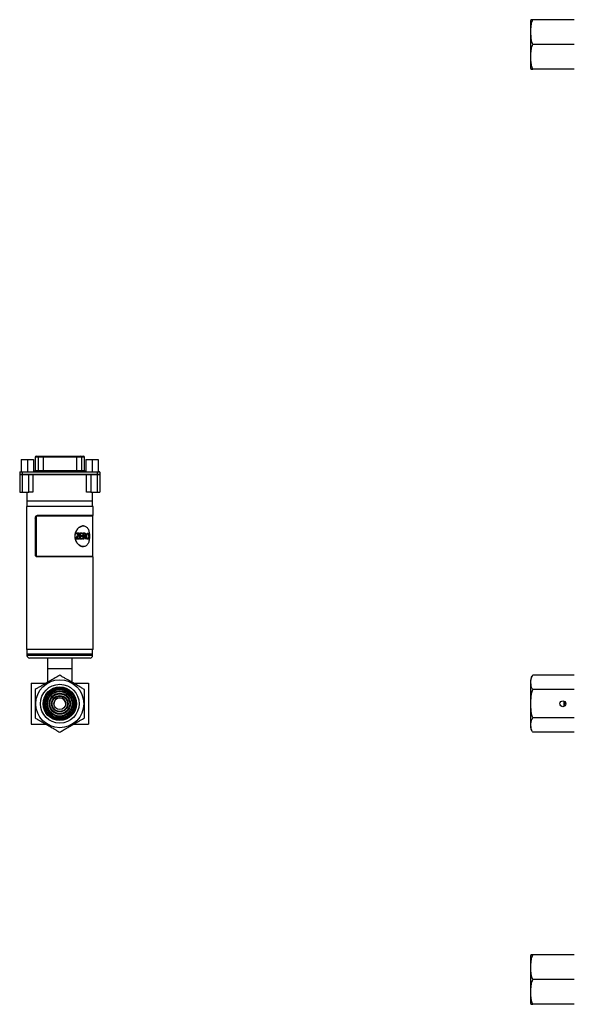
# Model space of a CAD drawing. Header units: inches. Extents: x 3.16 to 12.52, y 1.38 to 9.55.
# Tile 1 of 7: x 3.16 to 7.38, y 1.5 to 8.98. Entities that reach past the tile are written whole.
import ezdxf

# ---------------------------------------------------------------- set-up
doc = ezdxf.new("R2010")
doc.units = ezdxf.units.IN
doc.header["$MEASUREMENT"] = 0

msp = doc.modelspace()

# ---------------------------------------------------------------- linework, layer by layer
at = {"color": 7, "linetype": 'Continuous', "lineweight": 25}
for p, q in [((7.3769, 8.9824), (7.0619, 8.9824)), ((7.0469, 8.7146), (7.0469, 8.9774)), ((7.3769, 8.7949), (7.0619, 8.7949)), ((7.0469, 8.6124), (7.0469, 8.6713)), ((7.3769, 8.6074), (7.0619, 8.6074)), ((3.1711, 5.6403), (3.1711, 5.5468)), ((3.1711, 5.6403), (3.2179, 5.6403)), ((3.2179, 5.6403), (3.2179, 5.5468)), ((3.2179, 5.6403), (3.2646, 5.6403)), ((3.2646, 5.6403), (3.2646, 5.5468)), ((3.2768, 5.659), (3.2768, 5.5567)), ((3.2778, 5.659), (3.2768, 5.659)), ((3.2778, 5.659), (3.2778, 5.5567)), ((3.2996, 5.659), (3.2778, 5.659)), ((3.2827, 5.665), (3.2835, 5.665)), ((3.2835, 5.665), (3.3054, 5.665)), ((3.3381, 5.659), (3.2996, 5.659)), ((3.2996, 5.659), (3.2996, 5.5567)), ((3.3054, 5.665), (3.3381, 5.665)), ((3.3381, 5.665), (3.3381, 5.659)), ((3.3381, 5.665), (3.5899, 5.665)), ((3.3381, 5.659), (3.3381, 5.5567)), ((3.5899, 5.659), (3.3381, 5.659)), ((3.5899, 5.665), (3.5899, 5.659)), ((3.5899, 5.665), (3.6225, 5.665)), ((3.5899, 5.659), (3.5899, 5.5567)), ((3.6283, 5.659), (3.5899, 5.659)), ((3.6225, 5.665), (3.6444, 5.665)), ((3.6283, 5.659), (3.6283, 5.5567)), ((3.6502, 5.659), (3.6283, 5.659)), ((3.6444, 5.665), (3.6452, 5.665)), ((3.6502, 5.659), (3.6502, 5.5567)), ((3.6511, 5.659), (3.6502, 5.659)), ((3.6511, 5.5567), (3.6511, 5.659)), ((3.6631, 5.6403), (3.6631, 5.5468)), ((3.6631, 5.6403), (3.7099, 5.6403)), ((3.7099, 5.6403), (3.7099, 5.5468)), ((3.7099, 5.6403), (3.7566, 5.6403)), ((3.7566, 5.6403), (3.7566, 5.5468)), ((3.1785, 5.5449), (3.1588, 5.5449)), ((3.1588, 5.5449), (3.1588, 5.5291)), ((3.1608, 5.5468), (3.1785, 5.5468)), ((3.1785, 5.5468), (3.1785, 5.5449)), ((3.1785, 5.5468), (3.7494, 5.5468)), ((3.1785, 5.5449), (3.1785, 5.5291)), ((3.7494, 5.5449), (3.1785, 5.5449)), ((3.2768, 5.5567), (3.2778, 5.5567)), ((3.2778, 5.5567), (3.2996, 5.5567)), ((3.2996, 5.5567), (3.3381, 5.5567)), ((3.3381, 5.5567), (3.3381, 5.5468)), ((3.3381, 5.5567), (3.5899, 5.5567)), ((3.5899, 5.5567), (3.5899, 5.5468)), ((3.5899, 5.5567), (3.6283, 5.5567)), ((3.6283, 5.5567), (3.6502, 5.5567)), ((3.6502, 5.5567), (3.6511, 5.5567)), ((3.7494, 5.5468), (3.7494, 5.5449)), ((3.7494, 5.5468), (3.7671, 5.5468)), ((3.7494, 5.5449), (3.7494, 5.5291)), ((3.7691, 5.5449), (3.7494, 5.5449)), ((3.7691, 5.5449), (3.7691, 5.5291)), ((3.1588, 5.5291), (3.1785, 5.5291)), ((3.1589, 5.5272), (3.1589, 5.3913)), ((3.1589, 5.5272), (3.1789, 5.5272)), ((3.1785, 5.5291), (3.1785, 5.5272)), ((3.1785, 5.5291), (3.7494, 5.5291)), ((3.1789, 5.5272), (3.1789, 5.3913)), ((3.1789, 5.5272), (3.2275, 5.5272)), ((3.2275, 5.3913), (3.2275, 5.5272)), ((3.2275, 5.5272), (3.2596, 5.5272)), ((3.2596, 5.5272), (3.2596, 5.3913)), ((3.2596, 5.5272), (3.6681, 5.5272)), ((3.3379, 5.5273), (3.59, 5.5273)), ((3.3379, 5.5272), (3.3379, 5.5273)), ((3.59, 5.5272), (3.59, 5.5273)), ((3.6681, 5.3913), (3.6681, 5.5272)), ((3.6681, 5.5272), (3.7003, 5.5272)), ((3.7003, 5.5272), (3.7003, 5.3913)), ((3.7003, 5.5272), (3.7489, 5.5272)), ((3.7489, 5.5272), (3.7489, 5.3913)), ((3.7489, 5.5272), (3.7689, 5.5272)), ((3.7494, 5.5291), (3.7494, 5.5272)), ((3.7494, 5.5291), (3.7691, 5.5291)), ((3.7689, 5.5272), (3.7689, 5.3913)), ((3.1589, 5.3913), (3.1789, 5.3913)), ((3.1789, 5.3913), (3.2275, 5.3913)), ((3.2139, 5.3913), (3.2139, 5.3224)), ((3.2596, 5.3913), (3.2275, 5.3913)), ((3.7003, 5.3913), (3.6681, 5.3913)), ((3.7003, 5.3913), (3.7489, 5.3913)), ((3.7139, 5.3224), (3.7139, 5.3913)), ((3.7489, 5.3913), (3.7689, 5.3913)), ((3.2139, 5.3224), (3.2139, 5.2831)), ((3.7139, 5.3224), (3.2139, 5.3224)), ((3.7139, 5.2831), (3.7139, 5.3224)), ((3.2104, 5.2831), (3.2104, 4.1974)), ((3.7174, 5.2831), (3.2104, 5.2831)), ((3.7174, 5.2142), (3.7174, 5.2831)), ((3.2778, 5.1945), (3.2778, 4.9189)), ((3.2803, 5.1945), (3.2778, 5.1945)), ((3.2803, 5.1945), (3.2803, 4.9189)), ((3.285, 5.2092), (3.285, 4.9041)), ((3.7159, 5.2092), (3.285, 5.2092)), ((3.7174, 5.2142), (3.2919, 5.2142)), ((3.7139, 5.2092), (3.7139, 5.2142)), ((3.7159, 4.9041), (3.7159, 5.2092)), ((3.6435, 5.1354), (3.6421, 5.1354)), ((3.5865, 5.0341), (3.5865, 5.0397)), ((3.587, 5.0397), (3.5865, 5.0397)), ((3.587, 5.0341), (3.5865, 5.0341)), ((3.587, 5.0341), (3.587, 5.0397)), ((3.612, 5.0341), (3.587, 5.0341)), ((3.5886, 5.0743), (3.5886, 5.0796)), ((3.589, 5.0796), (3.5886, 5.0796)), ((3.589, 5.0743), (3.5886, 5.0743)), ((3.589, 5.0743), (3.589, 5.0796)), ((3.6116, 5.0796), (3.589, 5.0796)), ((3.607, 5.0743), (3.589, 5.0743)), ((3.612, 5.0394), (3.5917, 5.0394)), ((3.6037, 5.0689), (3.6031, 5.0689)), ((3.6116, 5.0796), (3.6116, 5.0743)), ((3.612, 5.0394), (3.612, 5.0341)), ((3.6158, 5.0341), (3.6158, 5.0796)), ((3.6164, 5.0796), (3.6158, 5.0796)), ((3.6164, 5.0341), (3.6158, 5.0341)), ((3.6164, 5.0341), (3.6164, 5.0796)), ((3.6373, 5.0796), (3.6164, 5.0796)), ((3.6378, 5.0341), (3.6164, 5.0341)), ((3.6373, 5.0743), (3.6201, 5.0743)), ((3.6201, 5.0743), (3.6201, 5.0601)), ((3.6364, 5.0601), (3.6201, 5.0601)), ((3.6364, 5.0548), (3.6201, 5.0548)), ((3.6201, 5.0548), (3.6201, 5.0394)), ((3.6378, 5.0394), (3.6201, 5.0394)), ((3.6364, 5.0601), (3.6364, 5.0548)), ((3.6373, 5.0796), (3.6373, 5.0743)), ((3.6378, 5.0394), (3.6378, 5.0341)), ((3.6422, 5.0341), (3.6422, 5.0796)), ((3.6429, 5.0796), (3.6422, 5.0796)), ((3.6429, 5.0341), (3.6422, 5.0341)), ((3.6429, 5.0341), (3.6429, 5.0796)), ((3.6544, 5.0796), (3.6429, 5.0796)), ((3.6462, 5.0341), (3.6429, 5.0341)), ((3.6547, 5.0743), (3.6462, 5.0743)), ((3.6462, 5.0743), (3.6462, 5.0595)), ((3.6538, 5.0595), (3.6462, 5.0595)), ((3.6504, 5.0542), (3.6462, 5.0542)), ((3.6462, 5.0542), (3.6462, 5.0341)), ((3.6582, 5.0439), (3.6575, 5.0439)), ((3.6594, 5.0671), (3.6601, 5.0671)), ((3.6616, 5.0341), (3.6608, 5.0341)), ((3.665, 5.0341), (3.6616, 5.0341)), ((3.6671, 5.0563), (3.6663, 5.0563)), ((3.6699, 5.0407), (3.6691, 5.0407)), ((3.6775, 5.0802), (3.6767, 5.0802)), ((3.6767, 5.0749), (3.6776, 5.0749)), ((3.6767, 5.0389), (3.6775, 5.0389)), ((3.6775, 5.0335), (3.6767, 5.0335)), ((3.6827, 5.0673), (3.6835, 5.0673)), ((3.6837, 5.057), (3.6845, 5.057)), ((3.6421, 4.9779), (3.6435, 4.9779)), ((3.2803, 4.9189), (3.2778, 4.9189)), ((3.7159, 4.9041), (3.285, 4.9041)), ((3.7174, 4.8992), (3.2919, 4.8992)), ((3.7139, 4.8992), (3.7139, 4.9041)), ((3.7174, 4.1974), (3.7174, 4.8992)), ((3.7174, 4.1974), (3.2104, 4.1974)), ((3.2139, 4.1974), (3.2139, 4.161)), ((3.7139, 4.161), (3.7139, 4.1974)), ((3.2139, 4.161), (3.2139, 4.1512)), ((3.7139, 4.161), (3.2139, 4.161)), ((3.7139, 4.1512), (3.2139, 4.1512)), ((3.6942, 4.1315), (3.2336, 4.1315)), ((3.3701, 4.1315), (3.3701, 4.0528)), ((3.5576, 4.0528), (3.5576, 4.1315)), ((3.7139, 4.1512), (3.7139, 4.161)), ((3.3701, 4.0528), (3.3701, 3.9478)), ((3.3701, 4.0528), (3.5576, 4.0528)), ((3.5576, 3.9478), (3.5576, 4.0528)), ((7.0469, 3.6015), (7.0469, 3.9665)), ((7.0618, 4.0004), (7.06, 3.9987)), ((7.3769, 4.0005), (7.0619, 4.0005)), ((3.2451, 3.9403), (3.2451, 3.6278)), ((3.2451, 3.9403), (3.3595, 3.9403)), ((3.5683, 3.9403), (3.6826, 3.9403)), ((3.6826, 3.9403), (3.6826, 3.6278)), ((7.3769, 3.8923), (7.0619, 3.8923)), ((7.2994, 3.7638), (7.2994, 3.8039)), ((7.3069, 3.7699), (7.3069, 3.7981)), ((7.3769, 3.6757), (7.0619, 3.6757)), ((3.2451, 3.6278), (3.3595, 3.6278)), ((3.5683, 3.6278), (3.6826, 3.6278)), ((7.3769, 3.5675), (7.0619, 3.5675)), ((7.3769, 1.8748), (7.0619, 1.8748)), ((7.0469, 1.7953), (7.0469, 1.8698)), ((7.0469, 1.6873), (7.0469, 1.7523)), ((7.0469, 1.6066), (7.0469, 1.6873)), ((7.3769, 1.6873), (7.0619, 1.6873)), ((7.0469, 1.5048), (7.0469, 1.5634)), ((7.3769, 1.4998), (7.0619, 1.4998))]:
    msp.add_line(p, q, dxfattribs=at)
for centre, radius in [((3.4639, 3.784), 0.1825), ((3.4639, 3.784), 0.1475), ((3.4639, 3.784), 0.1275), ((3.4639, 3.784), 0.1238), ((3.4639, 3.784), 0.1193), ((3.4639, 3.784), 0.1125), ((3.4639, 3.784), 0.1075), ((3.4639, 3.784), 0.0978), ((3.4639, 3.784), 0.0935), ((3.4639, 3.784), 0.0805), ((3.4639, 3.784), 0.0755), ((3.4639, 3.784), 0.0625), ((3.4639, 3.784), 0.0582), ((3.4639, 3.784), 0.045), ((7.2894, 3.784), 0.0225)]:
    msp.add_circle(centre, radius, dxfattribs=at)
for centre, radius, start, end in [((7.0929, 8.9774), 0.046, 173.78049, 180), ((7.0929, 8.6124), 0.046, 180, 186.20584), ((3.2827, 5.659), 0.00591, 90, 180), ((3.2836, 5.6591), 0.00584, 90.6987, 180.68206), ((3.3055, 5.6591), 0.00584, 90.6987, 180.68206), ((3.6225, 5.6591), 0.00584, 359.31794, 89.3013), ((3.6443, 5.6591), 0.00584, 359.31794, 89.3013), ((3.6452, 5.659), 0.00591, 0, 90), ((3.1608, 5.5449), 0.00197, 90, 180), ((3.267, 5.5567), 0.00984, 270, 0), ((3.268, 5.5566), 0.00973, 270.6987, 0.68206), ((3.2899, 5.5566), 0.00973, 270.6987, 0.68206), ((3.638, 5.5566), 0.00973, 179.31794, 269.3013), ((3.6599, 5.5566), 0.00973, 179.31794, 269.3013), ((3.6609, 5.5567), 0.00984, 180, 270), ((3.7671, 5.5449), 0.00197, 0, 90), ((3.1608, 5.5291), 0.00197, 180, 270), ((3.7671, 5.5291), 0.00197, 270, 0), ((3.2336, 4.1512), 0.0197, 180, 270), ((3.6942, 4.1512), 0.0197, 270, 0), ((7.0929, 3.9665), 0.046, 150.27746, 180), ((3.4639, 3.7838), 0.045, 0, 179.84084), ((7.0929, 3.6015), 0.046, 180, 209.08064), ((7.0929, 1.8698), 0.046, 173.78049, 180), ((7.0929, 1.5048), 0.046, 180, 186.20584)]:
    msp.add_arc(centre, radius, start, end, dxfattribs=at)
for points, knots in [([(7.0619, 8.9824), (7.0617, 8.9824), (7.0592, 8.9824), (7.0553, 8.9824), (7.0497, 8.9824), (7.0475, 8.9824), (7.0469, 8.9824), (7.0471, 8.9824), (7.0471, 8.9824)], [0, 0, 0, 0, 0.008417, 0.143509, 0.28188, 0.638734, 0.999894, 1, 1, 1, 1]), ([(7.0619, 8.7949), (7.0597, 8.799), (7.0553, 8.8072), (7.0505, 8.8245), (7.0477, 8.8464), (7.047, 8.8815), (7.0468, 8.9152), (7.0496, 8.9473), (7.0536, 8.9667), (7.0595, 8.9779), (7.0619, 8.9824)], [0, 0, 0, 0, 0.070039, 0.141964, 0.278659, 0.415687, 0.693048, 0.806847, 0.922035, 1, 1, 1, 1]), ([(7.0619, 8.6074), (7.0597, 8.6115), (7.0552, 8.6197), (7.0498, 8.64), (7.0462, 8.6678), (7.046, 8.7029), (7.0475, 8.7336), (7.0496, 8.7598), (7.0536, 8.7792), (7.0595, 8.7904), (7.0619, 8.7949)], [0, 0, 0, 0, 0.07084, 0.141905, 0.325053, 0.509087, 0.693163, 0.807821, 0.92207, 1, 1, 1, 1]), ([(7.0471, 8.6074), (7.0472, 8.6074), (7.0473, 8.6074), (7.0498, 8.6074), (7.054, 8.6074), (7.0591, 8.6074), (7.0618, 8.6074), (7.0619, 8.6074)], [0, 0, 0, 0, 0.417796, 0.629882, 0.84133, 0.998721, 1, 1, 1, 1]), ([(3.2778, 5.1945), (3.2778, 5.1971), (3.2781, 5.1996), (3.2795, 5.2044), (3.2805, 5.2066), (3.2831, 5.2102), (3.2846, 5.2117), (3.2881, 5.2137), (3.2899, 5.2142), (3.2919, 5.2142)], [0, 0, 0, 0, 0.25, 0.25, 0.5, 0.5, 0.75, 0.75, 1, 1, 1, 1]), ([(3.2803, 5.1945), (3.2803, 5.1951), (3.2804, 5.1964), (3.2806, 5.1983), (3.2809, 5.2002), (3.2815, 5.2026), (3.2825, 5.2055), (3.2842, 5.2085), (3.2863, 5.211), (3.2887, 5.2128), (3.2914, 5.2139), (3.2933, 5.2141), (3.2942, 5.2142)], [0, 0, 0, 0, 0.062884, 0.125117, 0.187306, 0.250061, 0.374921, 0.499738, 0.624603, 0.749417, 0.874253, 1, 1, 1, 1]), ([(3.6421, 5.1354), (3.6421, 5.1354), (3.6386, 5.1359), (3.6308, 5.1342), (3.6195, 5.13), (3.6084, 5.1226), (3.5984, 5.1127), (3.59, 5.1007), (3.5836, 5.087), (3.5796, 5.0721), (3.5782, 5.0567), (3.5796, 5.0412), (3.5836, 5.0264), (3.59, 5.0127), (3.5984, 5.0006), (3.6084, 4.9908), (3.6195, 4.9834), (3.6308, 4.9792), (3.6386, 4.9774), (3.6421, 4.9779), (3.6421, 4.9779)], [0, 0, 0, 0, 0.000019, 0.062521, 0.125022, 0.187521, 0.250018, 0.312515, 0.375011, 0.437488, 0.500001, 0.562495, 0.624991, 0.687487, 0.749984, 0.812482, 0.87498, 0.937481, 0.999983, 1, 1, 1, 1]), ([(3.69, 5.0567), (3.69, 5.0618), (3.6895, 5.0721), (3.6874, 5.087), (3.6838, 5.1007), (3.6787, 5.1127), (3.672, 5.1226), (3.6638, 5.1299), (3.6542, 5.1344), (3.6436, 5.1359), (3.6322, 5.1344), (3.6207, 5.1299), (3.6096, 5.1226), (3.5995, 5.1127), (3.591, 5.1007), (3.5845, 5.087), (3.5805, 5.0721), (3.5791, 5.0567), (3.5805, 5.0412), (3.5845, 5.0264), (3.591, 5.0127), (3.5995, 5.0006), (3.6096, 4.9908), (3.6207, 4.9835), (3.6322, 4.979), (3.6436, 4.9774), (3.6542, 4.979), (3.6638, 4.9835), (3.672, 4.9908), (3.6787, 5.0006), (3.6838, 5.0127), (3.6874, 5.0264), (3.6895, 5.0412), (3.69, 5.0515), (3.69, 5.0567)], [0, 0, 0, 0, 0.031123, 0.062281, 0.093458, 0.124685, 0.155959, 0.187278, 0.218631, 0.250001, 0.281373, 0.312726, 0.344044, 0.375318, 0.406544, 0.437726, 0.468874, 0.500004, 0.531133, 0.562281, 0.593463, 0.624689, 0.655963, 0.687281, 0.718634, 0.750006, 0.781377, 0.812729, 0.844047, 0.875322, 0.906549, 0.937726, 0.968887, 1, 1, 1, 1]), ([(3.6031, 5.0689), (3.6037, 5.0698), (3.6047, 5.0717), (3.6059, 5.0734), (3.6064, 5.0743)], [0, 0, 0, 0, 0.50238, 1, 1, 1, 1]), ([(3.6037, 5.0689), (3.6042, 5.0699), (3.6048, 5.0708), (3.6056, 5.0721), (3.6058, 5.0725), (3.6063, 5.0734), (3.6066, 5.0738), (3.607, 5.0743)], [0, 0, 0, 0, 0.5, 0.5, 0.75, 0.75, 1, 1, 1, 1]), ([(3.6575, 5.0439), (3.6569, 5.0454), (3.6561, 5.0478), (3.6548, 5.0508), (3.6537, 5.0526), (3.6525, 5.0537), (3.6511, 5.0542), (3.6502, 5.0542), (3.6497, 5.0542)], [0, 0, 0, 0, 0.308733, 0.50037, 0.637632, 0.750112, 0.874927, 1, 1, 1, 1]), ([(3.6582, 5.0439), (3.6576, 5.0457), (3.657, 5.0472), (3.6563, 5.049), (3.6561, 5.0495), (3.6558, 5.0501), (3.6557, 5.0503), (3.6556, 5.0506), (3.6555, 5.0507), (3.6555, 5.0508), (3.6554, 5.0509), (3.6554, 5.0509), (3.6554, 5.0509), (3.6554, 5.051), (3.6554, 5.051), (3.6554, 5.051), (3.6554, 5.051), (3.655, 5.0517), (3.6546, 5.0522), (3.6541, 5.0528), (3.6539, 5.053), (3.6536, 5.0534), (3.6534, 5.0535), (3.653, 5.0537), (3.6528, 5.0538), (3.6525, 5.0539), (3.6524, 5.054), (3.6522, 5.054), (3.6521, 5.0541), (3.652, 5.0541), (3.652, 5.0541), (3.6519, 5.0541), (3.6519, 5.0541), (3.6515, 5.0542), (3.651, 5.0542), (3.6504, 5.0542)], [0, 0, 0, 0, 0.25, 0.25, 0.375, 0.375, 0.4375, 0.4375, 0.46875, 0.46875, 0.484375, 0.484375, 0.492188, 0.492188, 0.496094, 0.496094, 0.5, 0.5, 0.625, 0.625, 0.6875, 0.6875, 0.75, 0.75, 0.8125, 0.8125, 0.84375, 0.84375, 0.859375, 0.859375, 0.867188, 0.867188, 0.875, 0.875, 1, 1, 1, 1]), ([(3.6594, 5.0671), (3.6594, 5.0667), (3.6593, 5.066), (3.6592, 5.0647), (3.6588, 5.0629), (3.6575, 5.0607), (3.6558, 5.0598), (3.6543, 5.0596), (3.6535, 5.0596), (3.6531, 5.0595)], [0, 0, 0, 0, 0.078693, 0.143671, 0.285417, 0.499998, 0.748934, 0.874441, 1, 1, 1, 1]), ([(3.6601, 5.0671), (3.6601, 5.0667), (3.6601, 5.0664), (3.6601, 5.066), (3.6601, 5.0658), (3.6601, 5.0657), (3.6601, 5.0656), (3.66, 5.0655), (3.66, 5.0654), (3.6599, 5.0648), (3.6598, 5.0642), (3.6595, 5.0632), (3.6593, 5.0627), (3.6588, 5.0618), (3.6586, 5.0614), (3.6582, 5.0609), (3.6581, 5.0609), (3.658, 5.0607), (3.6579, 5.0607), (3.6577, 5.0605), (3.6575, 5.0604), (3.657, 5.0601), (3.6566, 5.0599), (3.6561, 5.0598), (3.6561, 5.0598), (3.656, 5.0597), (3.6559, 5.0597), (3.6558, 5.0597), (3.6557, 5.0597), (3.6554, 5.0596), (3.6552, 5.0596), (3.655, 5.0596), (3.655, 5.0596), (3.6549, 5.0596), (3.6549, 5.0596), (3.6549, 5.0596), (3.6548, 5.0596), (3.6547, 5.0596), (3.6546, 5.0596), (3.6543, 5.0596), (3.6541, 5.0595), (3.6538, 5.0595)], [0, 0, 0, 0, 0.0625, 0.0625, 0.09375, 0.09375, 0.109375, 0.109375, 0.125, 0.125, 0.25, 0.25, 0.375, 0.375, 0.5, 0.5, 0.53125, 0.53125, 0.5625, 0.5625, 0.625, 0.625, 0.75, 0.75, 0.765625, 0.765625, 0.78125, 0.78125, 0.8125, 0.8125, 0.875, 0.875, 0.882812, 0.882812, 0.890625, 0.890625, 0.90625, 0.90625, 0.9375, 0.9375, 1, 1, 1, 1]), ([(3.6539, 5.0743), (3.6543, 5.0743), (3.655, 5.0743), (3.656, 5.074), (3.657, 5.0735), (3.6581, 5.0724), (3.659, 5.0707), (3.6593, 5.0686), (3.6594, 5.0676), (3.6594, 5.0671)], [0, 0, 0, 0, 0.125393, 0.250765, 0.379187, 0.501229, 0.749453, 0.874662, 1, 1, 1, 1]), ([(3.6544, 5.0796), (3.6552, 5.0796), (3.6558, 5.0796), (3.6567, 5.0795), (3.6569, 5.0794), (3.6573, 5.0793), (3.6574, 5.0793), (3.6576, 5.0793), (3.6577, 5.0792), (3.6578, 5.0792), (3.6578, 5.0792), (3.6578, 5.0792), (3.6579, 5.0792), (3.6582, 5.0791), (3.6585, 5.0789), (3.6589, 5.0787), (3.6591, 5.0787), (3.6592, 5.0785), (3.6593, 5.0785), (3.6594, 5.0784), (3.6595, 5.0784), (3.6598, 5.0781), (3.66, 5.0779), (3.6603, 5.0775), (3.6605, 5.0774), (3.6607, 5.0771), (3.6608, 5.0769), (3.6611, 5.0765), (3.6612, 5.0762), (3.6615, 5.0756), (3.6616, 5.0755), (3.6617, 5.0751), (3.6618, 5.0749), (3.6622, 5.0739), (3.6624, 5.0731), (3.6627, 5.0719), (3.6628, 5.0715), (3.6629, 5.0708), (3.6629, 5.0706), (3.6629, 5.0703), (3.663, 5.0702), (3.663, 5.07), (3.663, 5.0699), (3.663, 5.0698), (3.663, 5.0698), (3.6631, 5.0691), (3.6631, 5.0682), (3.6631, 5.0671)], [0, 0, 0, 0, 0.125, 0.125, 0.1875, 0.1875, 0.21875, 0.21875, 0.234375, 0.234375, 0.242188, 0.242188, 0.25, 0.25, 0.3125, 0.3125, 0.34375, 0.34375, 0.359375, 0.359375, 0.375, 0.375, 0.4375, 0.4375, 0.46875, 0.46875, 0.5, 0.5, 0.5625, 0.5625, 0.59375, 0.59375, 0.625, 0.625, 0.75, 0.75, 0.8125, 0.8125, 0.84375, 0.84375, 0.859375, 0.859375, 0.867188, 0.867188, 0.875, 0.875, 1, 1, 1, 1]), ([(3.6547, 5.0743), (3.6551, 5.0743), (3.6555, 5.0743), (3.6557, 5.0742), (3.6558, 5.0742), (3.6559, 5.0742), (3.6559, 5.0742), (3.656, 5.0742), (3.6561, 5.0742), (3.6564, 5.0741), (3.6565, 5.074), (3.6571, 5.0738), (3.6574, 5.0737), (3.658, 5.0732), (3.6583, 5.073), (3.6587, 5.0725), (3.6588, 5.0723), (3.6591, 5.0719), (3.6592, 5.0717), (3.6595, 5.0711), (3.6596, 5.0706), (3.6598, 5.0699), (3.6599, 5.0697), (3.66, 5.0692), (3.66, 5.0689), (3.6601, 5.0686), (3.6601, 5.0685), (3.6601, 5.0684), (3.6601, 5.0684), (3.6601, 5.0682), (3.6601, 5.0681), (3.6601, 5.0677), (3.6601, 5.0674), (3.6601, 5.0671)], [0, 0, 0, 0, 0.125, 0.125, 0.140625, 0.140625, 0.15625, 0.15625, 0.1875, 0.1875, 0.25, 0.25, 0.375, 0.375, 0.5, 0.5, 0.5625, 0.5625, 0.625, 0.625, 0.75, 0.75, 0.8125, 0.8125, 0.875, 0.875, 0.890625, 0.890625, 0.90625, 0.90625, 0.9375, 0.9375, 1, 1, 1, 1]), ([(3.6631, 5.0671), (3.6631, 5.0666), (3.6631, 5.0662), (3.6631, 5.0656), (3.6631, 5.0654), (3.6631, 5.0652), (3.6631, 5.0651), (3.663, 5.065), (3.663, 5.065), (3.663, 5.0649), (3.663, 5.0649), (3.663, 5.0644), (3.663, 5.0641), (3.6629, 5.0635), (3.6629, 5.0633), (3.6628, 5.063), (3.6628, 5.0628), (3.6626, 5.0618), (3.6624, 5.0611), (3.662, 5.0598), (3.6617, 5.0592), (3.6611, 5.0581), (3.6608, 5.0575), (3.6602, 5.0569), (3.66, 5.0566), (3.6597, 5.0563), (3.6596, 5.0562), (3.6593, 5.056), (3.6592, 5.0559), (3.6589, 5.0557), (3.6587, 5.0555), (3.6582, 5.0553), (3.658, 5.0551), (3.6576, 5.055), (3.6575, 5.0549), (3.6573, 5.0548), (3.6573, 5.0548), (3.6571, 5.0548), (3.6571, 5.0548), (3.6569, 5.0547), (3.6566, 5.0546), (3.6563, 5.0545)], [0, 0, 0, 0, 0.0625, 0.0625, 0.09375, 0.09375, 0.109375, 0.109375, 0.117188, 0.117188, 0.125, 0.125, 0.1875, 0.1875, 0.21875, 0.21875, 0.25, 0.25, 0.375, 0.375, 0.5, 0.5, 0.625, 0.625, 0.6875, 0.6875, 0.71875, 0.71875, 0.75, 0.75, 0.8125, 0.8125, 0.875, 0.875, 0.90625, 0.90625, 0.921875, 0.921875, 0.9375, 0.9375, 1, 1, 1, 1]), ([(3.6563, 5.0545), (3.6565, 5.0543), (3.6567, 5.0542), (3.657, 5.0539), (3.657, 5.0538), (3.6572, 5.0537), (3.6572, 5.0537), (3.6572, 5.0537), (3.6573, 5.0536), (3.6573, 5.0536), (3.6573, 5.0536), (3.6574, 5.0535), (3.6575, 5.0534), (3.6576, 5.0532), (3.6577, 5.0532), (3.6577, 5.0531), (3.6578, 5.0531), (3.6579, 5.0529), (3.658, 5.0527), (3.6582, 5.0524)], [0, 0, 0, 0, 0.25, 0.25, 0.375, 0.375, 0.4375, 0.4375, 0.46875, 0.46875, 0.5, 0.5, 0.625, 0.625, 0.6875, 0.6875, 0.75, 0.75, 1, 1, 1, 1]), ([(3.6582, 5.0524), (3.6584, 5.0521), (3.6585, 5.0518), (3.6587, 5.0515), (3.6588, 5.0514), (3.6588, 5.0512), (3.6589, 5.0512), (3.6589, 5.0511), (3.6589, 5.0511), (3.6592, 5.0506), (3.6594, 5.0501), (3.6597, 5.0493), (3.6598, 5.0491), (3.66, 5.0487), (3.66, 5.0486), (3.6601, 5.0484), (3.6601, 5.0483), (3.6602, 5.0482), (3.6602, 5.0481), (3.6604, 5.0478), (3.6605, 5.0473), (3.6608, 5.0466)], [0, 0, 0, 0, 0.125, 0.125, 0.1875, 0.1875, 0.21875, 0.21875, 0.25, 0.25, 0.5, 0.5, 0.625, 0.625, 0.6875, 0.6875, 0.71875, 0.71875, 0.75, 0.75, 1, 1, 1, 1]), ([(3.6663, 5.0563), (3.6664, 5.0577), (3.6664, 5.0605), (3.6668, 5.0647), (3.6675, 5.0688), (3.6687, 5.0727), (3.6705, 5.0762), (3.6726, 5.0787), (3.6744, 5.0798), (3.6757, 5.0802), (3.6764, 5.0802), (3.6767, 5.0802)], [0, 0, 0, 0, 0.125174, 0.250305, 0.380411, 0.500375, 0.643288, 0.785671, 0.892798, 0.946292, 1, 1, 1, 1]), ([(3.6691, 5.0407), (3.6689, 5.0412), (3.6684, 5.0424), (3.6676, 5.0448), (3.6669, 5.0481), (3.6665, 5.0515), (3.6664, 5.0542), (3.6663, 5.0556), (3.6663, 5.0563)], [0, 0, 0, 0, 0.125062, 0.250098, 0.49996, 0.749872, 0.874926, 1, 1, 1, 1]), ([(3.6671, 5.0563), (3.6671, 5.0572), (3.6671, 5.058), (3.6672, 5.059), (3.6672, 5.0594), (3.6672, 5.0598), (3.6672, 5.0599), (3.6672, 5.0602), (3.6672, 5.0602), (3.6672, 5.0603), (3.6672, 5.0604), (3.6672, 5.0604), (3.6672, 5.0604), (3.6673, 5.0612), (3.6673, 5.0619), (3.6674, 5.0629), (3.6675, 5.0633), (3.6675, 5.0638), (3.6675, 5.064), (3.6676, 5.0643), (3.6676, 5.0644), (3.6678, 5.0661), (3.6681, 5.0675), (3.6685, 5.0695), (3.6687, 5.0701), (3.669, 5.071), (3.6691, 5.0713), (3.6692, 5.0717), (3.6693, 5.0718), (3.6694, 5.0721), (3.6694, 5.0722), (3.67, 5.0736), (3.6705, 5.0747), (3.6714, 5.0761), (3.6717, 5.0766), (3.6724, 5.0774), (3.6727, 5.0778), (3.6737, 5.0788), (3.6744, 5.0794), (3.6756, 5.0799), (3.676, 5.08), (3.6764, 5.0801), (3.6765, 5.0801), (3.6766, 5.0801), (3.6766, 5.0801), (3.6767, 5.0802), (3.6768, 5.0802), (3.6771, 5.0802), (3.6773, 5.0802), (3.6775, 5.0802)], [0, 0, 0, 0, 0.0625, 0.0625, 0.09375, 0.09375, 0.109375, 0.109375, 0.117188, 0.117188, 0.121094, 0.121094, 0.125, 0.125, 0.1875, 0.1875, 0.21875, 0.21875, 0.234375, 0.234375, 0.25, 0.25, 0.375, 0.375, 0.4375, 0.4375, 0.46875, 0.46875, 0.484375, 0.484375, 0.5, 0.5, 0.625, 0.625, 0.6875, 0.6875, 0.75, 0.75, 0.875, 0.875, 0.9375, 0.9375, 0.945312, 0.945312, 0.953125, 0.953125, 0.96875, 0.96875, 1, 1, 1, 1]), ([(3.6699, 5.0407), (3.6697, 5.0411), (3.6696, 5.0414), (3.6694, 5.0418), (3.6694, 5.042), (3.6693, 5.0421), (3.6693, 5.0422), (3.6693, 5.0423), (3.6693, 5.0423), (3.6692, 5.0424), (3.6692, 5.0424), (3.6691, 5.0427), (3.669, 5.043), (3.6689, 5.0434), (3.6688, 5.0436), (3.6687, 5.0439), (3.6687, 5.0441), (3.6685, 5.0448), (3.6683, 5.0455), (3.6681, 5.0464), (3.668, 5.0468), (3.6679, 5.0474), (3.6678, 5.0478), (3.6675, 5.0494), (3.6674, 5.0508), (3.6673, 5.0525), (3.6672, 5.0528), (3.6672, 5.0534), (3.6672, 5.0535), (3.6672, 5.0538), (3.6672, 5.0539), (3.6672, 5.054), (3.6672, 5.054), (3.6672, 5.0541), (3.6672, 5.0542), (3.6671, 5.0547), (3.6671, 5.0554), (3.6671, 5.0563)], [0, 0, 0, 0, 0.0625, 0.0625, 0.09375, 0.09375, 0.109375, 0.109375, 0.117188, 0.117188, 0.125, 0.125, 0.1875, 0.1875, 0.21875, 0.21875, 0.25, 0.25, 0.375, 0.375, 0.4375, 0.4375, 0.5, 0.5, 0.75, 0.75, 0.8125, 0.8125, 0.84375, 0.84375, 0.859375, 0.859375, 0.867188, 0.867188, 0.875, 0.875, 1, 1, 1, 1]), ([(3.6767, 5.0335), (3.6763, 5.0336), (3.6756, 5.0336), (3.6742, 5.034), (3.6724, 5.0352), (3.6709, 5.0372), (3.6698, 5.0391), (3.6693, 5.0401), (3.6691, 5.0407)], [0, 0, 0, 0, 0.125171, 0.250274, 0.499962, 0.749699, 0.874822, 1, 1, 1, 1]), ([(3.6775, 5.0335), (3.6773, 5.0336), (3.6771, 5.0336), (3.6768, 5.0336), (3.6767, 5.0336), (3.6766, 5.0336), (3.6766, 5.0336), (3.6765, 5.0336), (3.6765, 5.0336), (3.6765, 5.0336), (3.6765, 5.0336), (3.6761, 5.0337), (3.6757, 5.0338), (3.675, 5.0341), (3.6746, 5.0343), (3.6739, 5.0348), (3.6736, 5.0351), (3.6729, 5.0357), (3.6726, 5.036), (3.672, 5.0368), (3.6717, 5.0372), (3.6713, 5.0379), (3.6711, 5.0382), (3.6709, 5.0385), (3.6709, 5.0386), (3.6708, 5.0388), (3.6707, 5.0389), (3.6707, 5.039), (3.6707, 5.039), (3.6706, 5.0391), (3.6706, 5.0391), (3.6704, 5.0395), (3.6702, 5.04), (3.6699, 5.0407)], [0, 0, 0, 0, 0.0625, 0.0625, 0.09375, 0.09375, 0.109375, 0.109375, 0.117188, 0.117188, 0.125, 0.125, 0.25, 0.25, 0.375, 0.375, 0.5, 0.5, 0.625, 0.625, 0.75, 0.75, 0.8125, 0.8125, 0.84375, 0.84375, 0.859375, 0.859375, 0.867188, 0.867188, 0.875, 0.875, 1, 1, 1, 1]), ([(3.67, 5.0562), (3.67, 5.0576), (3.67, 5.0587), (3.67, 5.0595), (3.67, 5.0595), (3.67, 5.0596), (3.67, 5.0596), (3.67, 5.0597), (3.67, 5.0598), (3.6701, 5.06), (3.6701, 5.0602), (3.6701, 5.0606), (3.6701, 5.0609), (3.6702, 5.0617), (3.6702, 5.0622), (3.6703, 5.0627), (3.6703, 5.0628), (3.6703, 5.0629), (3.6703, 5.063), (3.6703, 5.0632), (3.6703, 5.0634), (3.6704, 5.0638), (3.6704, 5.0641), (3.6706, 5.0649), (3.6707, 5.0654), (3.671, 5.0669), (3.6712, 5.0679), (3.6717, 5.0692), (3.6718, 5.0696), (3.6722, 5.0705), (3.6724, 5.0709), (3.6731, 5.0721), (3.6736, 5.0728), (3.6742, 5.0734), (3.6744, 5.0736), (3.6746, 5.0738), (3.6748, 5.0739), (3.6752, 5.0742), (3.6755, 5.0744), (3.6761, 5.0747), (3.6764, 5.0747), (3.6767, 5.0748), (3.6767, 5.0748), (3.6768, 5.0748), (3.6768, 5.0748), (3.6769, 5.0748), (3.677, 5.0749), (3.6772, 5.0749), (3.6774, 5.0749), (3.6776, 5.0749)], [0, 0, 0, 0, 0.125, 0.125, 0.128906, 0.128906, 0.132812, 0.132812, 0.140625, 0.140625, 0.15625, 0.15625, 0.1875, 0.1875, 0.25, 0.25, 0.257812, 0.257812, 0.265625, 0.265625, 0.28125, 0.28125, 0.3125, 0.3125, 0.375, 0.375, 0.5, 0.5, 0.5625, 0.5625, 0.625, 0.625, 0.75, 0.75, 0.78125, 0.78125, 0.8125, 0.8125, 0.875, 0.875, 0.9375, 0.9375, 0.945312, 0.945312, 0.953125, 0.953125, 0.96875, 0.96875, 1, 1, 1, 1]), ([(3.6775, 5.0389), (3.6773, 5.0389), (3.6772, 5.0389), (3.677, 5.0389), (3.6769, 5.0389), (3.6768, 5.0389), (3.6768, 5.0389), (3.6767, 5.0389), (3.6767, 5.0389), (3.6764, 5.039), (3.6761, 5.0391), (3.6753, 5.0395), (3.6747, 5.0399), (3.6738, 5.0409), (3.6733, 5.0415), (3.6724, 5.0429), (3.672, 5.0437), (3.6714, 5.0454), (3.6711, 5.0463), (3.6708, 5.0473), (3.6708, 5.0474), (3.6708, 5.0477), (3.6707, 5.0478), (3.6707, 5.0481), (3.6706, 5.0484), (3.6705, 5.0491), (3.6704, 5.0496), (3.6703, 5.0503), (3.6703, 5.0504), (3.6703, 5.0506), (3.6703, 5.0507), (3.6702, 5.0511), (3.6702, 5.0514), (3.6701, 5.0521), (3.6701, 5.0526), (3.67, 5.0532), (3.67, 5.0532), (3.67, 5.0533), (3.67, 5.0534), (3.67, 5.0535), (3.67, 5.0536), (3.67, 5.054), (3.67, 5.0542), (3.67, 5.055), (3.67, 5.0555), (3.67, 5.0562)], [0, 0, 0, 0, 0.03125, 0.03125, 0.046875, 0.046875, 0.054688, 0.054688, 0.0625, 0.0625, 0.125, 0.125, 0.25, 0.25, 0.375, 0.375, 0.5, 0.5, 0.625, 0.625, 0.640625, 0.640625, 0.65625, 0.65625, 0.6875, 0.6875, 0.75, 0.75, 0.765625, 0.765625, 0.78125, 0.78125, 0.8125, 0.8125, 0.875, 0.875, 0.882812, 0.882812, 0.890625, 0.890625, 0.90625, 0.90625, 0.9375, 0.9375, 1, 1, 1, 1]), ([(3.6767, 5.0749), (3.6771, 5.0749), (3.6777, 5.0748), (3.679, 5.0743), (3.6804, 5.0729), (3.6816, 5.0708), (3.6823, 5.0689), (3.6825, 5.0678), (3.6827, 5.0673)], [0, 0, 0, 0, 0.125218, 0.250334, 0.499961, 0.749627, 0.874772, 1, 1, 1, 1]), ([(3.6837, 5.057), (3.6837, 5.0559), (3.6836, 5.0538), (3.6833, 5.0497), (3.6824, 5.0446), (3.6805, 5.0407), (3.6787, 5.0393), (3.6776, 5.0389), (3.677, 5.0389), (3.6767, 5.0389)], [0, 0, 0, 0, 0.125487, 0.250951, 0.500624, 0.75019, 0.874495, 0.934902, 1, 1, 1, 1]), ([(3.6775, 5.0802), (3.6778, 5.0802), (3.678, 5.0802), (3.6783, 5.0802), (3.6784, 5.0802), (3.6785, 5.0801), (3.6785, 5.0801), (3.6786, 5.0801), (3.6786, 5.0801), (3.6786, 5.0801), (3.6786, 5.0801), (3.6789, 5.0801), (3.6791, 5.08), (3.6793, 5.0799), (3.6794, 5.0799), (3.6796, 5.0798), (3.6797, 5.0798), (3.6805, 5.0794), (3.6811, 5.0789), (3.6824, 5.0775), (3.683, 5.0767), (3.6837, 5.0753), (3.684, 5.0748), (3.6843, 5.074), (3.6844, 5.0737), (3.6846, 5.0733), (3.6846, 5.0732), (3.6847, 5.0729), (3.6848, 5.0727), (3.6852, 5.0715), (3.6855, 5.0703), (3.6859, 5.0684), (3.686, 5.0677), (3.6862, 5.0667), (3.6862, 5.0664), (3.6863, 5.0659), (3.6863, 5.0657), (3.6864, 5.0654), (3.6864, 5.0652), (3.6865, 5.0644), (3.6866, 5.0637), (3.6866, 5.0627), (3.6867, 5.0624), (3.6867, 5.0619), (3.6867, 5.0617), (3.6867, 5.0613), (3.6867, 5.0611), (3.6868, 5.0606), (3.6868, 5.0603), (3.6868, 5.0598), (3.6868, 5.0596), (3.6868, 5.0593), (3.6868, 5.0592), (3.6868, 5.0591), (3.6868, 5.0591), (3.6868, 5.059), (3.6868, 5.0589), (3.6868, 5.0584), (3.6868, 5.0577), (3.6869, 5.0568)], [0, 0, 0, 0, 0.03125, 0.03125, 0.046875, 0.046875, 0.054688, 0.054688, 0.058594, 0.058594, 0.0625, 0.0625, 0.09375, 0.09375, 0.109375, 0.109375, 0.125, 0.125, 0.25, 0.25, 0.375, 0.375, 0.4375, 0.4375, 0.46875, 0.46875, 0.484375, 0.484375, 0.5, 0.5, 0.625, 0.625, 0.6875, 0.6875, 0.71875, 0.71875, 0.734375, 0.734375, 0.75, 0.75, 0.8125, 0.8125, 0.84375, 0.84375, 0.859375, 0.859375, 0.875, 0.875, 0.90625, 0.90625, 0.921875, 0.921875, 0.929688, 0.929688, 0.933594, 0.933594, 0.9375, 0.9375, 1, 1, 1, 1]), ([(3.6845, 5.057), (3.6845, 5.0556), (3.6845, 5.0546), (3.6844, 5.0538), (3.6844, 5.0537), (3.6844, 5.0537), (3.6844, 5.0536), (3.6844, 5.0535), (3.6844, 5.0535), (3.6844, 5.0532), (3.6844, 5.0531), (3.6844, 5.0527), (3.6844, 5.0524), (3.6843, 5.0516), (3.6843, 5.0512), (3.6842, 5.0506), (3.6842, 5.0505), (3.6842, 5.0504), (3.6842, 5.0503), (3.6842, 5.0501), (3.6841, 5.05), (3.6841, 5.0496), (3.6841, 5.0493), (3.6839, 5.0485), (3.6839, 5.048), (3.6836, 5.0465), (3.6833, 5.0456), (3.683, 5.0447), (3.683, 5.0446), (3.6829, 5.0444), (3.6829, 5.0443), (3.6828, 5.0439), (3.6827, 5.0437), (3.6824, 5.0431), (3.6822, 5.0427), (3.6819, 5.042), (3.6816, 5.0416), (3.6812, 5.041), (3.681, 5.0407), (3.6803, 5.0399), (3.6798, 5.0395), (3.6791, 5.0392), (3.6789, 5.0391), (3.6787, 5.039), (3.6786, 5.039), (3.6785, 5.039), (3.6785, 5.039), (3.6785, 5.039), (3.6784, 5.039), (3.6782, 5.0389), (3.6779, 5.0389), (3.6775, 5.0389)], [0, 0, 0, 0, 0.125, 0.125, 0.128906, 0.128906, 0.132812, 0.132812, 0.140625, 0.140625, 0.15625, 0.15625, 0.1875, 0.1875, 0.25, 0.25, 0.257812, 0.257812, 0.265625, 0.265625, 0.28125, 0.28125, 0.3125, 0.3125, 0.375, 0.375, 0.5, 0.5, 0.515625, 0.515625, 0.53125, 0.53125, 0.5625, 0.5625, 0.625, 0.625, 0.6875, 0.6875, 0.75, 0.75, 0.875, 0.875, 0.90625, 0.90625, 0.921875, 0.921875, 0.929688, 0.929688, 0.9375, 0.9375, 1, 1, 1, 1]), ([(3.6846, 5.0405), (3.6844, 5.0401), (3.6843, 5.0398), (3.6841, 5.0395), (3.6841, 5.0394), (3.684, 5.0392), (3.684, 5.0391), (3.684, 5.0391), (3.684, 5.0391), (3.684, 5.039), (3.6839, 5.039), (3.6838, 5.0387), (3.6837, 5.0385), (3.6835, 5.038), (3.6834, 5.0378), (3.6827, 5.0367), (3.6822, 5.0359), (3.6813, 5.035), (3.681, 5.0348), (3.6803, 5.0343), (3.68, 5.0341), (3.6795, 5.0339), (3.6793, 5.0338), (3.679, 5.0337), (3.6789, 5.0337), (3.6788, 5.0337), (3.6788, 5.0337), (3.6787, 5.0337), (3.6787, 5.0337), (3.6786, 5.0336), (3.6786, 5.0336), (3.6784, 5.0336), (3.678, 5.0336), (3.6775, 5.0335)], [0, 0, 0, 0, 0.0625, 0.0625, 0.09375, 0.09375, 0.109375, 0.109375, 0.117188, 0.117188, 0.125, 0.125, 0.1875, 0.1875, 0.25, 0.25, 0.5, 0.5, 0.625, 0.625, 0.75, 0.75, 0.8125, 0.8125, 0.84375, 0.84375, 0.859375, 0.859375, 0.867188, 0.867188, 0.875, 0.875, 1, 1, 1, 1]), ([(3.6776, 5.0749), (3.678, 5.0749), (3.6783, 5.0748), (3.6786, 5.0748), (3.6786, 5.0748), (3.6786, 5.0747), (3.6786, 5.0747), (3.6787, 5.0747), (3.6787, 5.0747), (3.6789, 5.0747), (3.6789, 5.0746), (3.6792, 5.0745), (3.6793, 5.0745), (3.6796, 5.0743), (3.6798, 5.0742), (3.6801, 5.074), (3.6802, 5.0738), (3.6806, 5.0734), (3.6809, 5.0731), (3.6813, 5.0726), (3.6814, 5.0724), (3.6817, 5.072), (3.6818, 5.0718), (3.6822, 5.0712), (3.6824, 5.0708), (3.6827, 5.0701), (3.6828, 5.0698), (3.6829, 5.0693), (3.683, 5.0691), (3.6831, 5.0688), (3.6831, 5.0688), (3.6831, 5.0687), (3.6832, 5.0686), (3.6832, 5.0685), (3.6832, 5.0683), (3.6833, 5.0679), (3.6834, 5.0676), (3.6835, 5.0673)], [0, 0, 0, 0, 0.125, 0.125, 0.132812, 0.132812, 0.140625, 0.140625, 0.15625, 0.15625, 0.1875, 0.1875, 0.25, 0.25, 0.3125, 0.3125, 0.375, 0.375, 0.5, 0.5, 0.5625, 0.5625, 0.625, 0.625, 0.75, 0.75, 0.8125, 0.8125, 0.875, 0.875, 0.890625, 0.890625, 0.90625, 0.90625, 0.9375, 0.9375, 1, 1, 1, 1]), ([(3.6827, 5.0673), (3.6828, 5.0664), (3.6832, 5.0648), (3.6835, 5.0622), (3.6836, 5.0596), (3.6837, 5.0579), (3.6837, 5.057)], [0, 0, 0, 0, 0.249964, 0.499969, 0.749982, 1, 1, 1, 1]), ([(3.6835, 5.0673), (3.6837, 5.0662), (3.6839, 5.0654), (3.684, 5.0647), (3.684, 5.0647), (3.684, 5.0646), (3.684, 5.0645), (3.684, 5.0643), (3.6841, 5.0642), (3.6841, 5.0639), (3.6841, 5.0637), (3.6842, 5.063), (3.6842, 5.0626), (3.6844, 5.0614), (3.6844, 5.0605), (3.6845, 5.0595), (3.6845, 5.0595), (3.6845, 5.0594), (3.6845, 5.0594), (3.6845, 5.0592), (3.6845, 5.0592), (3.6845, 5.0589), (3.6845, 5.0587), (3.6845, 5.058), (3.6845, 5.0575), (3.6845, 5.057)], [0, 0, 0, 0, 0.25, 0.25, 0.265625, 0.265625, 0.28125, 0.28125, 0.3125, 0.3125, 0.375, 0.375, 0.5, 0.5, 0.75, 0.75, 0.765625, 0.765625, 0.78125, 0.78125, 0.8125, 0.8125, 0.875, 0.875, 1, 1, 1, 1]), ([(3.6869, 5.0568), (3.6868, 5.0564), (3.6868, 5.0559), (3.6868, 5.0554), (3.6868, 5.0552), (3.6868, 5.055), (3.6868, 5.0549), (3.6868, 5.0548), (3.6868, 5.0548), (3.6868, 5.0547), (3.6868, 5.0547), (3.6868, 5.0543), (3.6868, 5.0539), (3.6868, 5.0532), (3.6868, 5.0529), (3.6867, 5.0511), (3.6865, 5.0497), (3.6863, 5.0476), (3.6862, 5.0469), (3.686, 5.0459), (3.6859, 5.0455), (3.6858, 5.0449), (3.6857, 5.0446), (3.6856, 5.0439), (3.6855, 5.0435), (3.6854, 5.043), (3.6853, 5.0429), (3.6853, 5.0427), (3.6852, 5.0426), (3.6852, 5.0425), (3.6852, 5.0424), (3.6852, 5.0424), (3.6852, 5.0423), (3.685, 5.0419), (3.6848, 5.0413), (3.6846, 5.0405)], [0, 0, 0, 0, 0.0625, 0.0625, 0.09375, 0.09375, 0.109375, 0.109375, 0.117188, 0.117188, 0.125, 0.125, 0.1875, 0.1875, 0.25, 0.25, 0.5, 0.5, 0.625, 0.625, 0.6875, 0.6875, 0.75, 0.75, 0.8125, 0.8125, 0.84375, 0.84375, 0.859375, 0.859375, 0.867188, 0.867188, 0.875, 0.875, 1, 1, 1, 1]), ([(3.2919, 4.8992), (3.2899, 4.8992), (3.2881, 4.8997), (3.2846, 4.9017), (3.2831, 4.9031), (3.2805, 4.9068), (3.2795, 4.9089), (3.2781, 4.9138), (3.2778, 4.9163), (3.2778, 4.9189)], [0, 0, 0, 0, 0.25, 0.25, 0.5, 0.5, 0.75, 0.75, 1, 1, 1, 1]), ([(3.2942, 4.8992), (3.2938, 4.8992), (3.2928, 4.8993), (3.2914, 4.8996), (3.2901, 4.9), (3.2884, 4.9009), (3.2863, 4.9024), (3.2842, 4.9049), (3.2825, 4.9079), (3.2813, 4.9113), (3.2805, 4.915), (3.2804, 4.9176), (3.2803, 4.9189)], [0, 0, 0, 0, 0.06286, 0.125085, 0.187284, 0.250067, 0.374929, 0.499747, 0.624611, 0.749422, 0.874255, 1, 1, 1, 1]), ([(3.4639, 4.0005), (3.4598, 3.9981), (3.4516, 3.9934), (3.4313, 3.9817), (3.4036, 3.9657), (3.3684, 3.9454), (3.3377, 3.9276), (3.3115, 3.9125), (3.2921, 3.9013), (3.2809, 3.8949), (3.2764, 3.8923)], [0, 0, 0, 0, 0.07084, 0.141905, 0.325053, 0.509087, 0.693163, 0.807821, 0.92207, 1, 1, 1, 1]), ([(3.6514, 3.8923), (3.6473, 3.8946), (3.6391, 3.8994), (3.6188, 3.9111), (3.5911, 3.9271), (3.5559, 3.9474), (3.5252, 3.9651), (3.499, 3.9802), (3.4796, 3.9914), (3.4684, 3.9979), (3.4639, 4.0005)], [0, 0, 0, 0, 0.07084, 0.141905, 0.325053, 0.509087, 0.693163, 0.807821, 0.92207, 1, 1, 1, 1]), ([(7.0619, 3.8923), (7.0597, 3.8946), (7.0553, 3.8993), (7.0505, 3.9093), (7.0477, 3.922), (7.047, 3.9422), (7.0468, 3.9617), (7.0496, 3.9802), (7.0536, 3.9914), (7.0595, 3.9979), (7.0619, 4.0005)], [0, 0, 0, 0, 0.070039, 0.141964, 0.278659, 0.415687, 0.693048, 0.806847, 0.922035, 1, 1, 1, 1]), ([(3.2764, 3.8923), (3.2764, 3.892), (3.2764, 3.8873), (3.2764, 3.8776), (3.2764, 3.855), (3.2764, 3.8236), (3.2764, 3.7869), (3.2764, 3.753), (3.2764, 3.7221), (3.2764, 3.696), (3.2764, 3.6809), (3.2764, 3.6758), (3.2764, 3.6757)], [0, 0, 0, 0, 0.004208, 0.07247, 0.140923, 0.320108, 0.499949, 0.640679, 0.781307, 0.920692, 0.99936, 1, 1, 1, 1]), ([(3.6514, 3.6757), (3.6514, 3.676), (3.6514, 3.6807), (3.6514, 3.6904), (3.6514, 3.713), (3.6514, 3.7444), (3.6514, 3.7811), (3.6514, 3.815), (3.6514, 3.8459), (3.6514, 3.872), (3.6514, 3.8871), (3.6514, 3.8922), (3.6514, 3.8923)], [0, 0, 0, 0, 0.004208, 0.07247, 0.140923, 0.320108, 0.499949, 0.640679, 0.781307, 0.920692, 0.99936, 1, 1, 1, 1]), ([(7.0619, 3.6757), (7.0617, 3.676), (7.0592, 3.6807), (7.0553, 3.6904), (7.0498, 3.713), (7.047, 3.7444), (7.0473, 3.7811), (7.0469, 3.815), (7.0484, 3.8459), (7.0532, 3.872), (7.0591, 3.8871), (7.0618, 3.8922), (7.0619, 3.8923)], [0, 0, 0, 0, 0.004208, 0.07247, 0.140923, 0.320108, 0.499949, 0.640679, 0.781307, 0.920692, 0.99936, 1, 1, 1, 1]), ([(3.2764, 3.6757), (3.2805, 3.6734), (3.2887, 3.6686), (3.309, 3.6569), (3.3367, 3.6409), (3.3719, 3.6206), (3.4026, 3.6029), (3.4288, 3.5878), (3.4482, 3.5766), (3.4594, 3.5701), (3.4639, 3.5675)], [0, 0, 0, 0, 0.07084, 0.141905, 0.325053, 0.509087, 0.693163, 0.807821, 0.92207, 1, 1, 1, 1]), ([(3.4639, 3.5675), (3.468, 3.5699), (3.4762, 3.5746), (3.4965, 3.5863), (3.5242, 3.6023), (3.5594, 3.6226), (3.5901, 3.6404), (3.6163, 3.6555), (3.6357, 3.6667), (3.6469, 3.6731), (3.6514, 3.6757)], [0, 0, 0, 0, 0.07084, 0.141905, 0.325053, 0.509087, 0.693163, 0.807821, 0.92207, 1, 1, 1, 1]), ([(7.0619, 3.5675), (7.0597, 3.5698), (7.0553, 3.5746), (7.0505, 3.5846), (7.0477, 3.5972), (7.047, 3.6175), (7.0468, 3.6369), (7.0496, 3.6554), (7.0536, 3.6667), (7.0595, 3.6731), (7.0619, 3.6757)], [0, 0, 0, 0, 0.070039, 0.141964, 0.278659, 0.415687, 0.693048, 0.806847, 0.922035, 1, 1, 1, 1]), ([(7.0619, 1.6873), (7.0597, 1.6914), (7.0552, 1.6996), (7.0498, 1.7199), (7.0462, 1.7477), (7.046, 1.7828), (7.0475, 1.8135), (7.0496, 1.8397), (7.0536, 1.8591), (7.0595, 1.8703), (7.0619, 1.8748)], [0, 0, 0, 0, 0.07084, 0.141905, 0.325053, 0.509087, 0.693163, 0.807821, 0.92207, 1, 1, 1, 1]), ([(7.0619, 1.8748), (7.0617, 1.8748), (7.0592, 1.8748), (7.0553, 1.8748), (7.0497, 1.8748), (7.0475, 1.8748), (7.0469, 1.8748), (7.0471, 1.8748), (7.0471, 1.8748)], [0, 0, 0, 0, 0.0084172, 0.1435093, 0.2818798, 0.6387337, 0.999894, 1, 1, 1, 1]), ([(7.0619, 1.4998), (7.0597, 1.5039), (7.0552, 1.5121), (7.0498, 1.5324), (7.0462, 1.5602), (7.046, 1.5953), (7.0475, 1.626), (7.0496, 1.6522), (7.0536, 1.6716), (7.0595, 1.6828), (7.0619, 1.6873)], [0, 0, 0, 0, 0.07084, 0.141905, 0.325053, 0.509087, 0.693163, 0.807821, 0.92207, 1, 1, 1, 1]), ([(7.0471, 1.4998), (7.0472, 1.4998), (7.0473, 1.4998), (7.0498, 1.4998), (7.054, 1.4998), (7.0591, 1.4998), (7.0618, 1.4998), (7.0619, 1.4998)], [0, 0, 0, 0, 0.417796, 0.629882, 0.84133, 0.998721, 1, 1, 1, 1])]:
    msp.add_open_spline(points, degree=3, knots=knots, dxfattribs=at)
for points in [[(3.5865, 5.0397), (3.5922, 5.0494), (3.5977, 5.0592), (3.6031, 5.0689)], [(3.587, 5.0397), (3.5927, 5.0494), (3.5982, 5.0592), (3.6037, 5.0689)], [(3.5937, 5.0427), (3.593, 5.0416), (3.5924, 5.0405), (3.5917, 5.0394)], [(3.6116, 5.0743), (3.6058, 5.0638), (3.5998, 5.0532), (3.5937, 5.0427)], [(3.6608, 5.0341), (3.6597, 5.0374), (3.6586, 5.0406), (3.6575, 5.0439)], [(3.6616, 5.0341), (3.6605, 5.0374), (3.6594, 5.0406), (3.6582, 5.0439)], [(3.6608, 5.0466), (3.6622, 5.0424), (3.6636, 5.0383), (3.665, 5.0341)]]:
    msp.add_open_spline(points, degree=3, dxfattribs=at)

doc.saveas('drawing.dxf')
